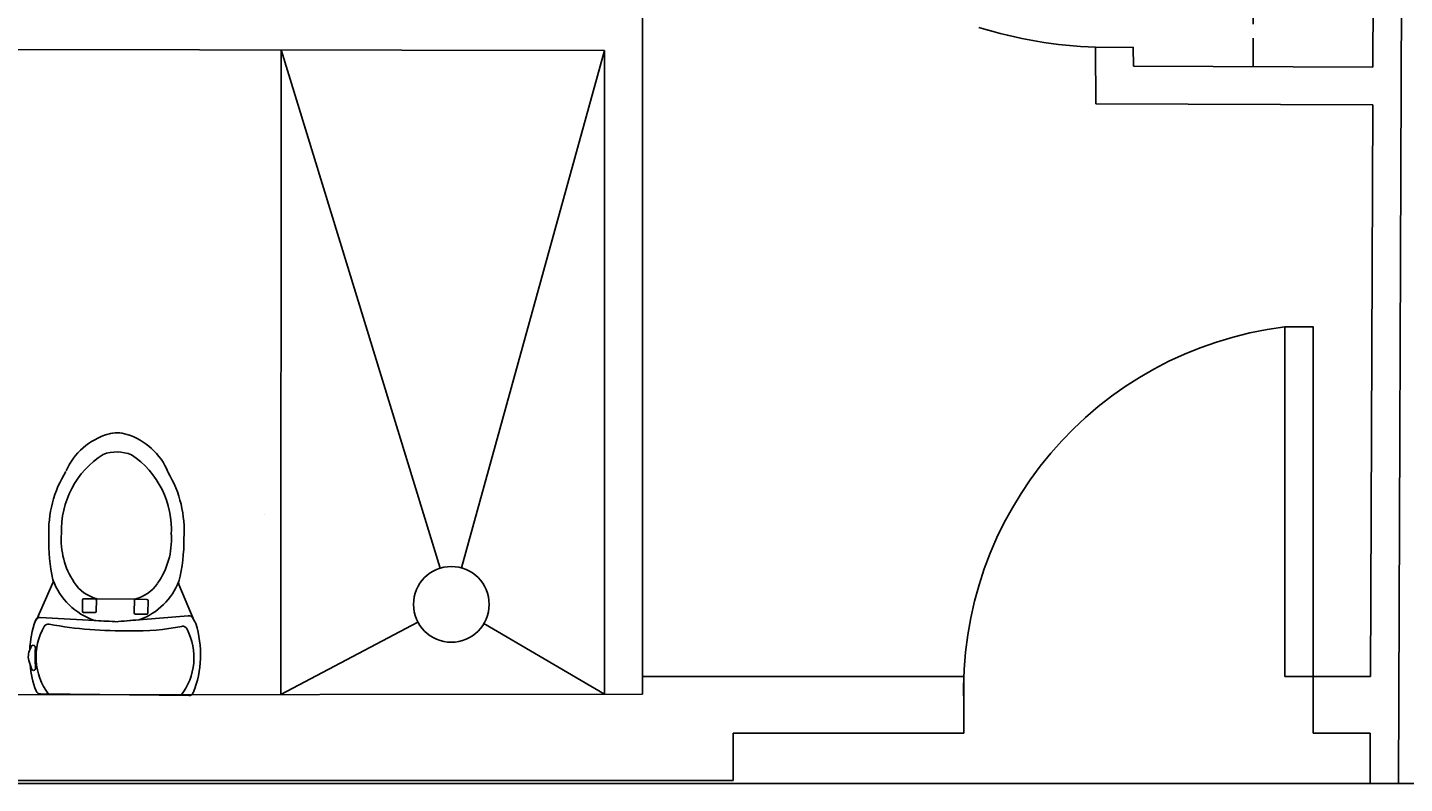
# Model space of a CAD drawing. Header units: inches. Extents: x -3371 to 2763, y -983 to 646.
# Tile 44 of 96: x -1613 to -1468, y -132 to -52. Entities that reach past the tile are written whole.
import ezdxf

# ---------------------------------------------------------------- set-up
doc = ezdxf.new("R2010")
doc.units = ezdxf.units.IN
doc.header["$LTSCALE"] = 12
doc.header["$MEASUREMENT"] = 0
doc.linetypes.add('DASHED2', pattern=[0.375, 0.25, -0.125])
doc.layers.add('Layer1', color=6, linetype='Continuous')
doc.layers.add('White', color=7, linetype='Continuous')
doc.styles.get("Standard").update_dxf_attribs({"font": 'arial.ttf'})

# ---------------------------------------------------------------- blocks, each defined once
blk = doc.blocks.new('Toilet')
at = {"layer": 'Layer1'}
for p, q in [((0, 7.85), (0, -7.85)), ((8.45, 7.69), (7.83, 1.22)), ((7.9, 8.33), (11.75, 6.67)), ((8.55, 2.1), (8.55, 3.31)), ((8.68, 3.43), (10, 3.43)), ((10.12, 3.31), (10.12, 1.98)), ((10.12, 1.98), (8.68, 1.98)), ((10.12, 1.96), (10.12, -1.96)), ((8.09, -7.96), (7.77, -0.93)), ((8.67, -3.38), (8.67, -2.17)), ((8.8, -2.04), (10, -2.04)), ((10.12, -2.17), (10.12, -3.38)), ((10, -3.5), (8.8, -3.5)), ((7.9, -8.33), (11.75, -6.67)), ((5.14, -8.66), (5.14, -8.68)), ((3.09, -8.97), (2.67, -8.83)), ((3.52, -9.12), (3.09, -8.97))]:
    blk.add_line(p, q, dxfattribs=at)
for centre, radius, start, end in [((4.23, -1.94), 10.98, 72.0093, 110.8809), ((3.96, 1.84), 6.51, 61.9036, 127.4811), ((0.5, 7.85), 0.5, 110.8809, 180), ((6.83, 7.12), 0.5, 347.8415, 66.4568), ((16.39, 23.19), 17.11, 239.1663, 241.3452), ((7.95, 7.74), 0.5, 354.3991, 61.3452), ((30.16, 2.09), 23.37, 167.8415, 181.2175), ((14.57, 0.04), 7.07, 110.614, 158.8768), ((11.94, 7.13), 0.5, 246.6149, 283.7922), ((16.43, -2.34), 8.17, 86.2077, 124.1855), ((16.21, -10.23), 17.38, 88.6877, 103.7922), ((17.3, -4.88), 12.04, 58.6706, 93.2996), ((17.43, -3.68), 9.5, 33.0103, 92.7874), ((14.2, 0.94), 4.21, 124.2214, 165.4704), ((23.82, 5.83), 0.5, 238.6706, 246.9637), ((20.92, -0.98), 6.91, 16.7064, 66.9637), ((8.68, 3.31), 0.125, 90, 180), ((10, 3.31), 0.125, 0, 90), ((48.18, 0.13), 41.41, 177.9658, 189.9025), ((977.5, -87.34), 973.7, 174.70875, 174.85345), ((8.44, 2.4), 0.5, 158.8768, 174.7087), ((8.68, 2.1), 0.125, 180, 270), ((10.25, 1.96), 0.125, 165.4704, 180), ((21.34, 0), 4.33, 339.7133, 20.2867), ((980.66, 38.9), 973.7, 182.27708, 182.41207), ((24.2, 0), 3.49, 343.2936, 16.7064), ((20.92, 0.98), 6.91, 293.0363, 343.2936), ((8.32, -2.06), 0.5, 182.4121, 197.9167), ((14.57, -0.04), 7.07, 197.9167, 249.386), ((8.8, -2.17), 0.125, 90, 180), ((10, -2.17), 0.125, 0, 90), ((10.25, -1.96), 0.125, 180, 194.5296), ((14.2, -0.94), 4.21, 194.5296, 235.7786), ((17.43, 3.68), 9.5, 267.2126, 326.9897), ((8.8, -3.38), 0.125, 180, 270), ((10, -3.38), 0.125, 270, 360), ((16.43, 2.34), 8.17, 235.8145, 273.7923), ((17.3, 4.88), 12.04, 266.7004, 301.3294), ((3.96, -1.84), 6.51, 232.5189, 299.2249), ((6.9, -7.08), 0.5, 299.2249, 9.9025), ((11.95, -7.13), 0.503, 74.2259, 113.3295), ((16.21, 10.23), 17.38, 256.2698, 271.3123), ((0.5, -7.85), 0.5, 180, 249.1191), ((4.23, 1.94), 10.98, 249.1191, 264.0159), ((2.72, -8.64), 0.25, 81.5967, 172.5157), ((2.72, -8.58), 0.25, 187.4843, 260.1389), ((4.03, 7), 15.45, 265.2536, 273.0955), ((4.23, 1.94), 10.98, 272.2119, 288.6784), ((4.89, -8.68), 0.25, 0, 95.4783), ((4.89, -8.66), 0.25, 272.0512, 0), ((16.39, -23.19), 17.11, 119.7442, 120.8337), ((7.59, -7.98), 0.5, 288.6784, 2.7585), ((3.93, -7.14), 2.03, 258.4491, 298.618)]:
    blk.add_arc(centre, radius, start, end, dxfattribs=at)
at = {"layer": 'Layer1', "flags": 8}
for tag, p in [('MODELNUMER', (0, 0)), ('TRADENAME', (0, 0)), ('PRODUCT', (0, -0.01)), ('MATERIAL', (0, -0.01))]:
    blk.add_attdef(tag, p, '', height=0.002, dxfattribs=at)

msp = doc.modelspace()

# ---------------------------------------------------------------- linework, layer by layer
for p, q in [((-1586.65, -53.97), (-1569.84, -108.74)), ((-1567.6, -108.71), (-1552.46, -54.02)), ((-1572.2, -114.44), (-1586.69, -122.11)), ((-1565.21, -114.59), (-1552.46, -122.08)), ((-1471.49, -120.18), (-1471.45, -120.18)), ((-2883.31, -131.5), (-1465.5, -131.5)), ((-1468.5, -131.49), (-1471.5, -131.48))]:
    msp.add_line(p, q)
msp.add_circle((-1568.66, -112.57), 4)
at = {"layer": 'White', "color": 7}
for p, q in [((-1467.98, -5.4), (-1468.5, -131.49)), ((-1470.99, -8.36), (-1471.19, -55.78)), ((-1548.46, -120.19), (-1548.46, -50.02)), ((-1496.54, -53.66), (-1500.54, -53.69)), ((-1500.54, -53.69), (-1500.49, -59.66)), ((-1496.54, -53.66), (-1496.52, -55.68)), ((-1552.46, -54.02), (-1632.43, -53.91)), ((-1586.69, -122.11), (-1586.65, -53.97)), ((-1552.46, -102.15), (-1552.46, -54.02)), ((-1496.52, -55.68), (-1471.19, -55.78)), ((-1500.49, -59.66), (-1471.2, -59.78)), ((-1471.2, -59.78), (-1471.45, -120.18)), ((-1588.46, -103.09), (-1588.46, -103.09)), ((-1552.46, -122.08), (-1552.46, -102.15)), ((-1548.46, -122.08), (-1548.46, -102.15)), ((-1548.46, -120.19), (-1514.46, -120.19)), ((-1514.46, -126.19), (-1514.46, -120.19)), ((-1477.51, -126.19), (-1477.51, -120.19)), ((-1833.1, -122.34), (-1548.46, -122.08)), ((-1538.87, -131.19), (-1538.87, -126.19)), ((-1538.87, -126.19), (-1514.46, -126.19)), ((-1471.48, -126.18), (-1471.5, -131.48)), ((-1675.87, -131.19), (-1538.87, -131.19))]:
    msp.add_line(p, q, dxfattribs=at)
at = {"layer": 'White', "color": 7, "linetype": 'DASHED2'}
msp.add_line((-1483.85, -55.73), (-1483.85, -8.19), dxfattribs=at)
at = {"layer": 'White'}
for p, q in [((-1477.52, -120.19), (-1471.49, -120.18)), ((-1477.51, -126.19), (-1471.48, -126.18))]:
    msp.add_line(p, q, dxfattribs=at)
at = {"layer": 'White', "color": 7, "linetype": 'Continuous'}
msp.add_lwpolyline([(-1477.51, -120.19), (-1477.51, -83.25), (-1480.51, -83.25), (-1480.51, -120.19)], close=True, dxfattribs=at)
for centre, radius, start, end in [((-1498.54, -4.48), 49.25, 253.0779, 267.6726), ((-1475.75, -121.69), 38.74, 97.0653, 182.219)]:
    msp.add_arc(centre, radius, start, end, dxfattribs=at)

# ---------------------------------------------------------------- block references
at = {"layer": 'White', "color": 7}
ref = msp.add_blockref('Toilet', (-1604.27, -122.13), dxfattribs=dict(at, xscale=-1, rotation=269.368179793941))
ref.add_attrib('MODELNUMER', 'K-3322', (-1604.27, -122.13), dxfattribs={"layer": 'Layer1', "height": 0.002, "rotation": 89.3682})
ref.add_attrib('TRADENAME', 'GABRIELLE', (-1604.28, -122.13), dxfattribs={"layer": 'Layer1', "height": 0.002, "rotation": 89.3682})
ref.add_attrib('PRODUCT', 'TOILET', (-1604.28, -122.13), dxfattribs={"layer": 'Layer1', "height": 0.002, "rotation": 89.3682})
ref.add_attrib('MATERIAL', 'VITREOUS CHINA', (-1604.28, -122.13), dxfattribs={"layer": 'Layer1', "height": 0.002, "rotation": 89.3682})

doc.saveas('drawing.dxf')
